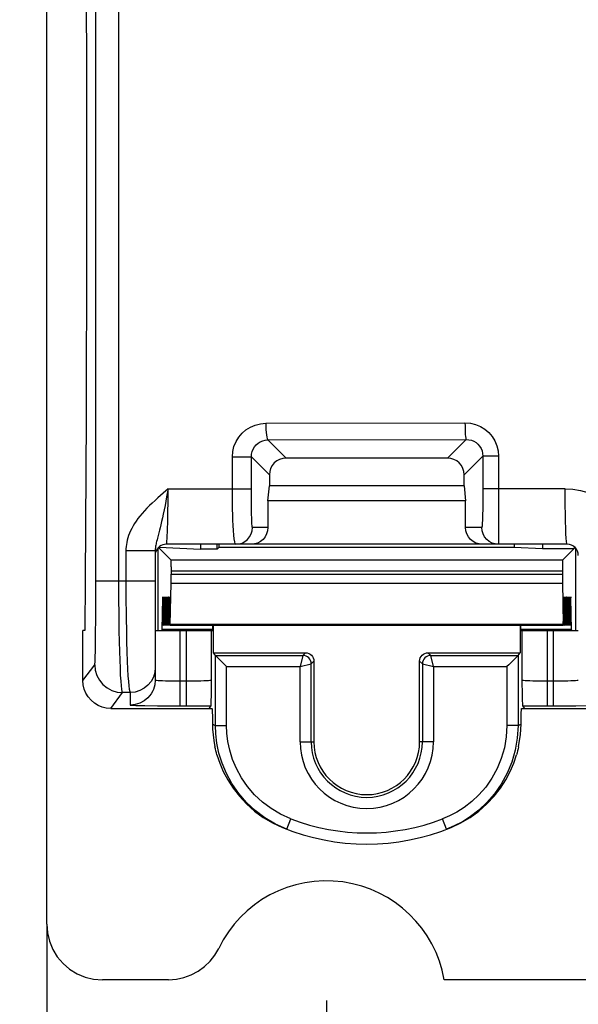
# Model space of a CAD drawing. Header units: millimetres. Extents: x 0 to 210, y 0 to 297.
# Tile 5 of 43: x 57.52 to 60.87, y 142.99 to 148.89. Entities that reach past the tile are written whole.
import ezdxf
from ezdxf.enums import TextEntityAlignment as Align

# ---------------------------------------------------------------- set-up
doc = ezdxf.new("R2010")
doc.units = ezdxf.units.MM
doc.header["$LTSCALE"] = 19.36
doc.layers.get('0').update_dxf_attribs({"linetype": 'CONTINUOUS'})
doc.layers.add('Z_DIM_2D', color=7, linetype='CONTINUOUS')
doc.styles.add('TEXTSTYLE_3', font='tridonic-metric-print-light.otf')
doc.dimstyles.new('DIMSTYLE_2', dxfattribs={"dimtxt": 2.2, "dimasz": 3.5, "dimexe": 1.5, "dimexo": 0, "dimgap": 0.55, "dimtad": 1, "dimlfac": 3, "dimdsep": 46, "dimtxsty": 'TEXTSTYLE_3', "dimblk": '_FILLED', "dimblk1": '_FILLED', "dimblk2": '_FILLED', "dimcen": 0.09, "dimclrt": 5, "dimadec": 4, "dimazin": 2, "dimtp": 0.3, "dimtm": 0.3, "dimtfac": 1, "dimtofl": 0, "dimtmove": 0, "dimatfit": 3, "dimldrblk": '_FILLED', "dimfxl": 0, "dimtolj": 1, "dimarcsym": 0})
doc.dimstyles.new('DIMSTYLE_3', dxfattribs={"dimtxt": 2.2, "dimasz": 3.5, "dimexe": 1.5, "dimexo": 0, "dimgap": 0.55, "dimtad": 1, "dimdec": 1, "dimlfac": 3, "dimdsep": 46, "dimtxsty": 'TEXTSTYLE_3', "dimblk": '_FILLED', "dimblk1": '_FILLED', "dimblk2": '_FILLED', "dimcen": 0.09, "dimclrt": 5, "dimadec": 4, "dimazin": 2, "dimtp": 0.3, "dimtm": 0.3, "dimtfac": 1, "dimtdec": 1, "dimtofl": 0, "dimtmove": 0, "dimatfit": 3, "dimldrblk": '_FILLED', "dimfxl": 0, "dimtolj": 1, "dimarcsym": 0})
doc.dimstyles.new('DIMSTYLE_4', dxfattribs={"dimtxt": 2.2, "dimasz": 3.5, "dimexe": 1.5, "dimexo": 0, "dimgap": 0.55, "dimtad": 1, "dimdec": 1, "dimlfac": 3, "dimdsep": 46, "dimtxsty": 'TEXTSTYLE_3', "dimblk": '_FILLED', "dimblk1": '_FILLED', "dimblk2": '_FILLED', "dimcen": 0.09, "dimclrt": 5, "dimadec": 4, "dimazin": 2, "dimtp": 0.1, "dimtm": 0.1, "dimtfac": 1, "dimtdec": 1, "dimtofl": 0, "dimtmove": 0, "dimatfit": 3, "dimldrblk": '_FILLED', "dimfxl": 0, "dimtolj": 1, "dimarcsym": 0})

# ---------------------------------------------------------------- blocks, each defined once
blk = doc.blocks.new('*D3')
at = {"layer": 'Z_DIM_2D', "color": 2, "linetype": 'Continuous', "transparency": 16777216}
for p, q in [((92.682, 147.0118), (92.682, 133.5362)), ((57.682, 143.4691), (57.682, 133.5362)), ((57.682, 135.0362), (75.182, 135.0362)), ((92.682, 135.0362), (75.182, 135.0362))]:
    blk.add_line(p, q, dxfattribs=at)
at = {"layer": 'Z_DIM_2D', "color": 5, "linetype": 'Continuous', "transparency": 16777216, "style": 'TEXTSTYLE_3'}
blk.add_text('105', height=2.2, dxfattribs=at).set_placement((75.182, 135.5862), align=Align.CENTER)
blk = doc.blocks.new('_FILLED')
at = {"color": 0, "linetype": 'ByBlock'}
blk.add_solid([(0, 0), (-1, 0.125), (-1, -0.125)], dxfattribs=at)
blk = doc.blocks.new('_NONE')
blk = doc.blocks.new('*D5')
at = {"layer": 'Z_DIM_2D', "color": 2, "linetype": 'Continuous', "transparency": 16777216}
for p, q in [((91.0153, 144.6785), (91.0153, 137.4397)), ((59.357, 143.0118), (59.357, 137.4397)), ((59.357, 138.9397), (75.1861, 138.9397)), ((91.0153, 138.9397), (75.1861, 138.9397))]:
    blk.add_line(p, q, dxfattribs=at)
at = {"layer": 'Z_DIM_2D', "color": 5, "linetype": 'Continuous', "transparency": 16777216, "style": 'TEXTSTYLE_3'}
blk.add_text('95', height=2.2, dxfattribs=at).set_placement((75.1861, 139.4897), align=Align.CENTER)
blk = doc.blocks.new('*D6')
at = {"layer": 'Z_DIM_2D', "color": 2, "linetype": 'Continuous', "transparency": 16777216}
for p, q in [((57.682, 143.4691), (57.682, 137.4397)), ((59.357, 143.0118), (59.357, 137.4397)), ((58.5195, 138.9397), (52.184, 138.9397)), ((57.682, 138.9397), (58.5195, 138.9397)), ((59.357, 138.9397), (58.5195, 138.9397))]:
    blk.add_line(p, q, dxfattribs=at)
at = {"layer": 'Z_DIM_2D', "color": 5, "linetype": 'Continuous', "transparency": 16777216, "style": 'TEXTSTYLE_3'}
for s, p in [('(', (53.351, 139.4897)), (')', (56.0962, 139.4897)), ('5', (54.9293, 139.4897))]:
    blk.add_text(s, height=2.2, dxfattribs=at).set_placement(p, align=Align.RIGHT)

msp = doc.modelspace()

# ---------------------------------------------------------------- linework, layer by layer
at = {"color": 7, "linetype": 'Continuous'}
for p, q in [((57.68197, 143.469092), (57.68197, 160.621184)), ((57.917139, 149.618952), (57.920568, 148.596926)), ((57.920568, 148.596926), (57.921061, 147.542692)), ((57.921061, 147.542692), (57.918599, 146.50479)), ((60.082004, 146.261805), (59.115269, 146.261805)), ((59.015303, 146.161839), (59.015303, 146.095138)), ((60.18197, 146.095138), (60.18197, 146.161839)), ((59.006575, 146.005822), (59.015303, 146.095138)), ((60.18197, 146.095138), (59.015303, 146.095138)), ((60.18197, 146.095138), (60.190699, 146.005822)), ((59.006575, 146.005822), (59.006575, 145.845138)), ((60.190699, 146.005822), (59.006575, 146.005822)), ((60.190699, 145.845138), (60.190699, 146.005822)), ((60.798637, 145.745138), (58.398637, 145.745138)), ((58.603533, 145.745138), (58.603533, 145.715381)), ((58.702213, 145.715381), (58.702213, 145.745138)), ((58.715303, 145.728472), (58.715303, 145.745138)), ((60.48197, 145.745138), (60.48197, 145.728472)), ((60.651901, 145.745138), (60.651901, 145.719744)), ((58.33197, 145.706745), (58.33197, 144.931901)), ((58.348637, 145.228472), (58.348637, 145.721885)), ((58.42632, 145.650789), (58.351609, 145.7255)), ((58.354809, 145.728155), (58.603533, 145.715381)), ((58.702213, 145.715381), (58.603533, 145.715381)), ((58.715303, 145.728472), (58.702213, 145.715381)), ((58.715303, 145.728472), (60.48197, 145.728472)), ((60.48197, 145.728472), (60.651901, 145.719744)), ((60.651901, 145.719744), (60.839909, 145.719744)), ((60.770954, 145.650789), (60.839909, 145.719744)), ((60.839909, 145.730809), (60.839909, 145.719744)), ((60.848637, 145.722534), (60.848637, 145.228472)), ((58.427116, 145.609437), (58.426929, 145.630957)), ((58.427116, 145.609437), (58.427181, 145.566515)), ((58.427137, 145.545543), (58.427181, 145.566515)), ((60.770158, 145.609437), (60.770092, 145.566515)), ((58.422195, 145.265186), (58.426809, 145.5119)), ((58.426809, 145.5119), (58.427008, 145.5267)), ((58.427008, 145.5267), (58.427137, 145.545543)), ((60.770191, 145.535736), (60.770356, 145.518795)), ((60.770356, 145.518795), (60.775078, 145.265186)), ((58.377809, 145.415074), (58.377873, 145.397783)), ((58.378559, 145.265186), (58.38155, 145.425091)), ((58.382173, 145.415074), (58.382236, 145.397783)), ((58.382923, 145.265186), (58.385913, 145.425091)), ((58.386536, 145.415074), (58.3866, 145.397783)), ((58.387286, 145.265186), (58.390277, 145.425091)), ((58.3909, 145.415074), (58.390963, 145.397783)), ((58.39165, 145.265186), (58.39464, 145.425091)), ((58.395264, 145.415074), (58.395327, 145.397783)), ((58.396013, 145.265186), (58.399004, 145.425091)), ((58.399627, 145.415074), (58.39969, 145.397783)), ((58.400377, 145.265186), (58.403367, 145.425091)), ((58.403991, 145.415074), (58.404054, 145.397783)), ((58.404741, 145.265186), (58.407731, 145.425091)), ((58.408354, 145.415074), (58.408418, 145.397783)), ((58.409104, 145.265186), (58.412095, 145.425091)), ((58.412718, 145.415074), (58.412781, 145.397783)), ((58.413468, 145.265186), (58.416458, 145.425091)), ((58.417081, 145.415074), (58.417145, 145.397783)), ((58.417831, 145.265186), (58.420822, 145.425091)), ((58.421445, 145.415074), (58.421508, 145.397783)), ((60.779442, 145.265186), (60.776452, 145.425091)), ((60.783806, 145.265186), (60.780815, 145.425091)), ((60.788169, 145.265186), (60.785179, 145.425091)), ((60.792533, 145.265186), (60.789542, 145.425091)), ((60.796896, 145.265186), (60.793906, 145.425091)), ((60.80126, 145.265186), (60.798269, 145.425091)), ((60.805623, 145.265186), (60.802633, 145.425091)), ((60.809987, 145.265186), (60.806997, 145.425091)), ((60.814351, 145.265186), (60.81136, 145.425091)), ((60.818714, 145.265186), (60.815724, 145.425091)), ((60.823689, 145.232689), (60.820087, 145.425091)), ((58.378449, 145.261002), (58.378559, 145.265186)), ((58.382813, 145.261002), (58.382923, 145.265186)), ((58.387176, 145.261002), (58.387286, 145.265186)), ((58.39154, 145.261002), (58.39165, 145.265186)), ((58.395904, 145.261002), (58.396013, 145.265186)), ((58.400267, 145.261002), (58.400377, 145.265186)), ((58.404631, 145.261002), (58.404741, 145.265186)), ((58.408994, 145.261002), (58.409104, 145.265186)), ((58.413358, 145.261002), (58.413468, 145.265186)), ((58.417721, 145.261002), (58.417831, 145.265186)), ((57.898637, 144.928459), (57.898637, 145.228472)), ((57.910933, 145.228472), (57.898637, 145.228472)), ((58.33197, 145.228472), (58.676263, 145.228472)), ((58.378309, 145.259173), (58.378449, 145.261002)), ((58.382672, 145.259173), (58.382813, 145.261002)), ((58.387036, 145.259173), (58.387176, 145.261002)), ((58.3914, 145.259173), (58.39154, 145.261002)), ((58.395763, 145.259173), (58.395904, 145.261002)), ((58.400127, 145.259173), (58.400267, 145.261002)), ((58.40449, 145.259173), (58.404631, 145.261002)), ((58.408854, 145.259173), (58.408994, 145.261002)), ((58.413217, 145.259173), (58.413358, 145.261002)), ((58.417581, 145.259173), (58.417721, 145.261002)), ((60.775329, 145.25916), (58.421945, 145.25916)), ((58.676333, 145.233591), (58.676263, 145.228472)), ((58.676325, 145.234498), (58.676786, 145.25916)), ((58.680576, 145.095138), (58.680576, 145.25916)), ((60.516697, 145.25916), (60.516697, 145.095138)), ((60.520948, 145.234498), (60.520487, 145.25916)), ((60.52094, 145.233591), (60.52101, 145.228472)), ((60.521199, 145.228472), (60.864343, 145.228472)), ((60.823857, 145.228647), (60.823902, 145.228472)), ((58.692805, 145.078832), (58.680576, 145.095138)), ((58.680576, 145.095138), (59.231978, 145.095138)), ((59.965296, 145.095138), (60.516697, 145.095138)), ((60.504468, 145.078832), (60.516697, 145.095138)), ((59.28197, 145.045146), (59.28197, 144.561805)), ((59.915303, 144.561805), (59.915303, 145.045146)), ((58.667241, 144.931833), (58.665935, 144.838728)), ((60.531339, 144.838656), (60.530032, 144.931833)), ((60.532018, 144.805681), (60.531339, 144.838656)), ((60.532366, 144.793686), (60.532018, 144.805681)), ((58.065279, 144.761805), (58.671742, 144.761805)), ((58.663875, 144.777355), (58.652213, 144.761805)), ((60.525531, 144.761805), (61.448646, 144.761805)), ((60.545061, 144.761805), (60.533398, 144.777355)), ((58.41175, 143.13573), (58.015303, 143.13573)), ((60.998673, 143.135512), (60.062841, 143.13573))]:
    msp.add_line(p, q, dxfattribs=at)
at = {"color": 9, "linetype": 'Continuous'}
for p, q in [((57.976394, 145.464977), (57.976264, 150.381557)), ((58.114618, 145.445885), (58.114449, 150.266594)), ((58.994061, 146.470237), (60.186795, 146.473275)), ((59.006803, 146.370271), (60.193509, 146.37331)), ((59.006803, 146.370271), (59.115269, 146.261805)), ((60.193509, 146.37331), (60.082004, 146.261805)), ((58.793951, 146.034224), (58.793815, 146.269608)), ((58.793815, 146.269608), (58.907535, 146.269608)), ((58.907598, 146.047349), (58.907535, 146.269608)), ((58.907535, 146.269608), (59.015303, 146.161839)), ((60.293801, 146.27367), (60.18197, 146.161839)), ((60.293801, 146.27367), (60.293731, 146.044064)), ((60.38807, 146.27367), (60.293801, 146.27367)), ((58.408841, 146.00384), (58.409101, 146.078472)), ((58.409114, 146.078472), (58.907535, 146.078472)), ((58.90796, 145.992799), (58.907598, 146.047349)), ((60.786357, 146.078472), (60.293801, 146.078472)), ((58.90862, 145.945829), (58.90796, 145.992799)), ((58.35761, 145.829084), (58.344967, 145.781134)), ((59.006575, 145.845138), (58.913681, 145.845138)), ((60.287671, 145.845138), (60.190699, 145.845138)), ((58.156508, 145.706745), (58.156691, 145.44607)), ((58.33197, 145.706745), (58.156508, 145.706745)), ((60.770954, 145.650789), (58.42632, 145.650789)), ((60.770092, 145.584128), (58.427181, 145.584128)), ((58.427181, 145.566515), (60.770092, 145.566515)), ((58.33197, 145.523805), (57.976442, 145.523682)), ((58.426809, 145.5119), (60.770465, 145.5119)), ((57.975747, 145.301249), (57.976394, 145.464977)), ((58.115875, 145.296567), (58.114618, 145.445885)), ((58.156691, 145.44607), (58.158131, 145.298027)), ((57.974953, 145.208487), (57.975747, 145.301249)), ((60.775078, 145.265186), (58.422195, 145.265186)), ((58.676325, 145.234498), (58.373622, 145.234497)), ((58.48197, 144.776687), (58.48197, 145.228472)), ((58.517254, 145.228472), (58.517254, 144.776687)), ((58.667241, 145.228472), (58.667241, 144.931833)), ((60.823652, 145.234497), (60.520948, 145.234498)), ((60.530032, 144.931833), (60.530032, 145.228472)), ((60.680019, 144.776687), (60.680019, 145.228472)), ((60.715303, 145.228472), (60.715303, 144.776687)), ((59.215666, 145.078827), (59.231978, 145.095138)), ((59.965296, 145.095138), (59.981607, 145.078827)), ((58.692805, 144.659901), (58.692805, 145.078832)), ((58.692809, 145.078827), (59.215666, 145.078827)), ((59.215666, 145.078827), (59.199002, 145.01217)), ((59.199002, 145.01217), (59.265658, 145.028834)), ((59.265658, 145.028834), (59.28197, 145.045146)), ((59.265658, 144.561805), (59.265658, 145.028834)), ((59.915303, 145.045146), (59.931615, 145.028834)), ((59.931615, 145.028834), (59.931615, 144.561805)), ((59.931615, 145.028834), (59.998271, 145.01217)), ((59.998271, 145.01217), (59.981607, 145.078827)), ((59.981607, 145.078827), (60.504464, 145.078827)), ((60.504468, 145.078832), (60.504468, 144.659901)), ((57.898637, 144.928459), (57.969894, 145.023473)), ((58.759466, 144.659901), (58.759466, 145.01217)), ((58.759466, 145.01217), (59.199002, 145.01217)), ((59.199002, 144.561805), (59.199002, 145.01217)), ((59.998271, 145.01217), (59.998271, 144.561805)), ((59.998271, 145.01217), (60.437807, 145.01217)), ((60.437807, 145.01217), (60.437807, 144.659901)), ((58.48197, 144.926665), (58.540572, 144.926731)), ((60.680019, 144.926665), (60.738472, 144.926729)), ((58.065279, 144.761805), (58.136546, 144.856831)), ((58.18197, 144.856973), (58.136546, 144.856831)), ((58.18197, 144.856973), (58.18197, 144.781924)), ((58.345226, 144.777264), (58.433803, 144.776758)), ((58.433803, 144.776758), (58.48197, 144.776687)), ((58.48197, 144.776687), (58.593321, 144.776858)), ((58.593321, 144.776858), (58.663875, 144.777355)), ((60.533398, 144.777355), (60.60354, 144.77686)), ((60.762216, 144.776751), (60.850981, 144.777256)), ((60.850981, 144.777256), (60.927226, 144.778218)), ((58.692805, 144.659901), (58.759466, 144.659901)), ((60.504468, 144.659901), (60.437807, 144.659901)), ((59.199002, 144.561805), (59.28197, 144.561805)), ((59.998271, 144.561805), (59.915303, 144.561805)), ((59.120399, 144.037554), (59.14431, 144.099785)), ((60.076875, 144.037554), (60.052963, 144.099785))]:
    msp.add_line(p, q, dxfattribs=at)
at = {"color": 7, "linetype": 'Continuous'}
for points in [[(57.918599, 146.50479), (57.913299, 145.531786), (57.910933, 145.228472)], [(59.115269, 146.261805), (59.095407, 146.259757), (59.077005, 146.254195), (59.059754, 146.244914), (59.044578, 146.23253), (59.032195, 146.217354), (59.022913, 146.200103), (59.017351, 146.181701), (59.015303, 146.161839)], [(60.18197, 146.161839), (60.179922, 146.181701), (60.17436, 146.200103), (60.165079, 146.217354), (60.152695, 146.23253), (60.137519, 146.244914), (60.120268, 146.254195), (60.101866, 146.259757), (60.082004, 146.261805)], [(59.006575, 145.845138), (59.004527, 145.82528), (58.998963, 145.806876), (58.989675, 145.789619), (58.977282, 145.774434), (58.962093, 145.762042), (58.944828, 145.752753), (58.926413, 145.747187), (58.90654, 145.745138)], [(60.290733, 145.745138), (60.27086, 145.747187), (60.252445, 145.752753), (60.23518, 145.762042), (60.219991, 145.774434), (60.207598, 145.789619), (60.198311, 145.806876), (60.192746, 145.82528), (60.190699, 145.845138)], [(58.426929, 145.630957), (58.426799, 145.639224), (58.42665, 145.645466), (58.426491, 145.649275), (58.42632, 145.650789)], [(60.770954, 145.650789), (60.770782, 145.649275), (60.770623, 145.645466), (60.770474, 145.639224), (60.770344, 145.630957), (60.770158, 145.609437)], [(60.770092, 145.566515), (60.770104, 145.555763), (60.770191, 145.535736)], [(58.373371, 145.228472), (58.373416, 145.228647), (58.37346, 145.22916), (58.373503, 145.230015), (58.373544, 145.231196), (58.373584, 145.232689), (58.377186, 145.425091)], [(58.377186, 145.425091), (58.377296, 145.429274), (58.377408, 145.431045), (58.377436, 145.431104)], [(58.377436, 145.431104), (58.377526, 145.430336), (58.377638, 145.427349), (58.377734, 145.422061), (58.377809, 145.415074)], [(58.38155, 145.425091), (58.381659, 145.429274), (58.381771, 145.431045), (58.3818, 145.431104)], [(58.3818, 145.431104), (58.381889, 145.430336), (58.382001, 145.427349), (58.382097, 145.422061), (58.382173, 145.415074)], [(58.385913, 145.425091), (58.386023, 145.429274), (58.386135, 145.431045), (58.386163, 145.431104)], [(58.386163, 145.431104), (58.386253, 145.430336), (58.386365, 145.427349), (58.386461, 145.422061), (58.386536, 145.415074)], [(58.390277, 145.425091), (58.390387, 145.429274), (58.390498, 145.431045), (58.390527, 145.431104)], [(58.390527, 145.431104), (58.390617, 145.430336), (58.390728, 145.427349), (58.390825, 145.422061), (58.3909, 145.415074)], [(58.39464, 145.425091), (58.39475, 145.429274), (58.394862, 145.431045), (58.39489, 145.431104)], [(58.39489, 145.431104), (58.39498, 145.430336), (58.395092, 145.427349), (58.395188, 145.422061), (58.395264, 145.415074)], [(58.399004, 145.425091), (58.399114, 145.429274), (58.399226, 145.431045), (58.399254, 145.431104)], [(58.399254, 145.431104), (58.399344, 145.430336), (58.399456, 145.427349), (58.399552, 145.422061), (58.399627, 145.415074)], [(58.403367, 145.425091), (58.403477, 145.429274), (58.403589, 145.431045), (58.403618, 145.431104)], [(58.403618, 145.431104), (58.403707, 145.430336), (58.403819, 145.427349), (58.403915, 145.422061), (58.403991, 145.415074)], [(58.407731, 145.425091), (58.407841, 145.429274), (58.407953, 145.431045), (58.407981, 145.431104)], [(58.407981, 145.431104), (58.408071, 145.430336), (58.408183, 145.427349), (58.408279, 145.422061), (58.408354, 145.415074)], [(58.412095, 145.425091), (58.412204, 145.429274), (58.412316, 145.431045), (58.412345, 145.431104)], [(58.412345, 145.431104), (58.412434, 145.430336), (58.412546, 145.427349), (58.412642, 145.422061), (58.412718, 145.415074)], [(58.416458, 145.425091), (58.416568, 145.429274), (58.41668, 145.431045), (58.416708, 145.431104)], [(58.416708, 145.431104), (58.416798, 145.430336), (58.41691, 145.427349), (58.417006, 145.422061), (58.417081, 145.415074)], [(58.420822, 145.425091), (58.420932, 145.429274), (58.421043, 145.431045), (58.421072, 145.431104)], [(58.421072, 145.431104), (58.421162, 145.430336), (58.421273, 145.427349), (58.42137, 145.422061), (58.421445, 145.415074)], [(60.775765, 145.397783), (60.775828, 145.415074), (60.775904, 145.422061), (60.776, 145.427349), (60.776112, 145.430336), (60.776201, 145.431104)], [(60.776201, 145.431104), (60.77623, 145.431045), (60.776342, 145.429274), (60.776452, 145.425091)], [(60.780129, 145.397783), (60.780192, 145.415074), (60.780267, 145.422061), (60.780363, 145.427349), (60.780475, 145.430336), (60.780565, 145.431104)], [(60.780565, 145.431104), (60.780593, 145.431045), (60.780705, 145.429274), (60.780815, 145.425091)], [(60.784492, 145.397783), (60.784555, 145.415074), (60.784631, 145.422061), (60.784727, 145.427349), (60.784839, 145.430336), (60.784928, 145.431104)], [(60.784928, 145.431104), (60.784957, 145.431045), (60.785069, 145.429274), (60.785179, 145.425091)], [(60.788856, 145.397783), (60.788919, 145.415074), (60.788994, 145.422061), (60.789091, 145.427349), (60.789202, 145.430336), (60.789292, 145.431104)], [(60.789292, 145.431104), (60.789321, 145.431045), (60.789432, 145.429274), (60.789542, 145.425091)], [(60.793219, 145.397783), (60.793283, 145.415074), (60.793358, 145.422061), (60.793454, 145.427349), (60.793566, 145.430336), (60.793656, 145.431104)], [(60.793656, 145.431104), (60.793684, 145.431045), (60.793796, 145.429274), (60.793906, 145.425091)], [(60.797583, 145.397783), (60.797646, 145.415074), (60.797721, 145.422061), (60.797818, 145.427349), (60.79793, 145.430336), (60.798019, 145.431104)], [(60.798019, 145.431104), (60.798048, 145.431045), (60.79816, 145.429274), (60.798269, 145.425091)], [(60.801946, 145.397783), (60.80201, 145.415074), (60.802085, 145.422061), (60.802181, 145.427349), (60.802293, 145.430336), (60.802383, 145.431104)], [(60.802383, 145.431104), (60.802411, 145.431045), (60.802523, 145.429274), (60.802633, 145.425091)], [(60.80631, 145.397783), (60.806373, 145.415074), (60.806449, 145.422061), (60.806545, 145.427349), (60.806657, 145.430336), (60.806746, 145.431104)], [(60.806746, 145.431104), (60.806775, 145.431045), (60.806887, 145.429274), (60.806997, 145.425091)], [(60.810674, 145.397783), (60.810737, 145.415074), (60.810812, 145.422061), (60.810908, 145.427349), (60.81102, 145.430336), (60.81111, 145.431104)], [(60.81111, 145.431104), (60.811138, 145.431045), (60.81125, 145.429274), (60.81136, 145.425091)], [(60.815037, 145.397783), (60.8151, 145.415074), (60.815176, 145.422061), (60.815272, 145.427349), (60.815384, 145.430336), (60.815473, 145.431104)], [(60.815473, 145.431104), (60.815502, 145.431045), (60.815614, 145.429274), (60.815724, 145.425091)], [(60.819401, 145.397783), (60.819464, 145.415074), (60.819539, 145.422061), (60.819636, 145.427349), (60.819747, 145.430336), (60.819837, 145.431104)], [(60.819837, 145.431104), (60.819866, 145.431045), (60.819977, 145.429274), (60.820087, 145.425091)], [(58.421945, 145.259173), (58.421973, 145.259231), (58.422085, 145.261002), (58.422195, 145.265186)], [(60.775078, 145.265186), (60.775188, 145.261002), (60.7753, 145.259231), (60.775329, 145.259173)], [(60.775329, 145.259173), (60.775418, 145.25994), (60.77553, 145.262928), (60.775626, 145.268216), (60.775702, 145.275203), (60.775765, 145.292493)], [(60.779442, 145.265186), (60.779552, 145.261002), (60.779664, 145.259231), (60.779692, 145.259173)], [(60.779692, 145.259173), (60.779782, 145.25994), (60.779894, 145.262928), (60.77999, 145.268216), (60.780065, 145.275203), (60.78011, 145.283221)], [(60.783806, 145.265186), (60.783915, 145.261002), (60.784027, 145.259231), (60.784056, 145.259173)], [(60.784056, 145.259173), (60.784145, 145.25994), (60.784257, 145.262928), (60.784353, 145.268216), (60.784429, 145.275203), (60.784474, 145.283221)], [(60.788169, 145.265186), (60.788279, 145.261002), (60.788391, 145.259231), (60.788419, 145.259173)], [(60.788419, 145.259173), (60.788509, 145.25994), (60.788621, 145.262928), (60.788717, 145.268216), (60.788792, 145.275203), (60.788838, 145.283221)], [(60.792533, 145.265186), (60.792642, 145.261002), (60.792754, 145.259231), (60.792783, 145.259173)], [(60.792783, 145.259173), (60.792873, 145.25994), (60.792984, 145.262928), (60.793081, 145.268216), (60.793156, 145.275203), (60.793201, 145.283221)], [(60.796896, 145.265186), (60.797006, 145.261002), (60.797118, 145.259231), (60.797146, 145.259173)], [(60.797146, 145.259173), (60.797236, 145.25994), (60.797348, 145.262928), (60.797444, 145.268216), (60.79752, 145.275203), (60.797565, 145.283221)], [(60.80126, 145.265186), (60.80137, 145.261002), (60.801482, 145.259231), (60.80151, 145.259173)], [(60.80151, 145.259173), (60.8016, 145.25994), (60.801712, 145.262928), (60.801808, 145.268216), (60.801883, 145.275203), (60.801928, 145.283221)], [(60.805623, 145.265186), (60.805733, 145.261002), (60.805845, 145.259231), (60.805874, 145.259173)], [(60.805874, 145.259173), (60.805963, 145.25994), (60.806075, 145.262928), (60.806171, 145.268216), (60.806247, 145.275203), (60.806292, 145.283221)], [(60.809987, 145.265186), (60.810097, 145.261002), (60.810209, 145.259231), (60.810237, 145.259173)], [(60.810237, 145.259173), (60.810327, 145.25994), (60.810439, 145.262928), (60.810535, 145.268216), (60.81061, 145.275203), (60.810655, 145.283221)], [(60.814351, 145.265186), (60.81446, 145.261002), (60.814572, 145.259231), (60.814601, 145.259173)], [(60.814601, 145.259173), (60.81469, 145.25994), (60.814802, 145.262928), (60.814898, 145.268216), (60.814974, 145.275203), (60.815019, 145.283221)], [(60.818714, 145.265186), (60.818824, 145.261002), (60.818936, 145.259231), (60.818964, 145.259173)], [(60.818964, 145.259173), (60.819054, 145.25994), (60.819166, 145.262928), (60.819262, 145.268216), (60.819337, 145.275203), (60.819383, 145.283221)], [(60.823689, 145.232689), (60.823729, 145.231196), (60.823771, 145.230015), (60.823814, 145.22916), (60.823857, 145.228647)], [(59.231978, 145.095138), (59.241909, 145.094114), (59.251111, 145.091333), (59.259738, 145.08669), (59.267328, 145.080497), (59.273522, 145.072906), (59.278164, 145.064279), (59.280946, 145.055077), (59.28197, 145.045146)], [(59.915303, 145.045146), (59.916327, 145.055077), (59.919109, 145.064279), (59.923751, 145.072906), (59.929945, 145.080497), (59.937535, 145.08669), (59.946162, 145.091333), (59.955365, 145.094114), (59.965296, 145.095138)], [(58.692809, 145.078827), (58.69377, 145.077882), (58.69624, 145.075396), (58.700287, 145.071376), (58.738319, 145.033317)], [(58.738319, 145.033317), (58.748523, 145.023001), (58.759466, 145.01217)], [(60.458982, 145.033344), (60.448653, 145.023128), (60.437807, 145.01217)], [(60.504468, 145.078832), (60.503551, 145.077891), (60.501072, 145.075435), (60.497056, 145.071395), (60.458982, 145.033344)], [(58.065279, 144.761805), (58.0389, 144.763944), (58.013781, 144.769961), (57.98964, 144.780001), (57.967328, 144.79363), (57.947472, 144.810639), (57.930463, 144.830496), (57.916834, 144.85281), (57.906794, 144.876953), (57.900776, 144.902075), (57.898637, 144.928459)], [(58.33197, 144.931901), (58.329088, 144.902642), (58.320552, 144.874507), (58.316945, 144.866476)], [(58.665935, 144.838728), (58.665256, 144.805721), (58.664908, 144.793705), (58.664559, 144.784876), (58.664215, 144.77945), (58.663875, 144.777355)], [(60.533398, 144.777355), (60.533058, 144.779453), (60.532714, 144.784873), (60.532366, 144.793686)], [(58.671742, 144.761805), (58.67231, 144.758915), (58.672858, 144.750729), (58.673389, 144.737117), (58.673894, 144.718472), (58.674359, 144.695187), (58.674788, 144.66713)], [(60.522485, 144.66713), (60.522915, 144.695187), (60.52338, 144.718472), (60.523884, 144.737117), (60.524416, 144.750729), (60.524963, 144.758915), (60.525531, 144.761805)], [(58.674788, 144.66713), (58.67567, 144.63689), (58.678426, 144.603956)], [(59.120399, 144.037554), (59.05216, 144.068273), (58.988805, 144.105768), (58.93112, 144.149051), (58.878895, 144.197846), (58.831803, 144.252455), (58.791372, 144.311033), (58.758239, 144.371866), (58.732416, 144.433527), (58.713654, 144.49448), (58.701375, 144.553347), (58.694785, 144.608563), (58.692805, 144.659901)], [(60.504468, 144.659901), (60.500157, 144.58421), (60.487527, 144.510565), (60.467163, 144.440016), (60.439465, 144.372767), (60.404377, 144.308564), (60.363323, 144.249688), (60.318112, 144.197569), (60.270012, 144.152312), (60.220514, 144.114019), (60.170977, 144.082445), (60.122885, 144.057246), (60.076875, 144.037554)], [(60.518833, 144.603816), (60.521592, 144.636793), (60.522485, 144.66713)], [(58.678426, 144.603956), (58.683055, 144.568919), (58.689558, 144.532364)], [(60.507715, 144.532364), (60.514207, 144.568807), (60.518833, 144.603816)], [(58.701458, 144.484447), (58.698171, 144.496271), (58.695091, 144.508199), (58.69222, 144.52023), (58.689558, 144.532364)], [(60.507715, 144.532364), (60.505053, 144.520231), (60.502182, 144.5082), (60.499103, 144.496272), (60.495815, 144.484447)], [(58.701459, 144.484446), (58.718026, 144.43442), (58.739431, 144.383839), (58.766071, 144.333181), (58.798119, 144.283284), (58.835733, 144.234879), (58.878693, 144.189017), (58.926678, 144.146589), (58.979082, 144.108494), (59.034963, 144.075555), (59.094015, 144.048016)], [(60.103259, 144.048016), (60.161614, 144.075189), (60.217311, 144.107917), (60.270095, 144.146188), (60.318564, 144.189001), (60.361783, 144.235164), (60.399498, 144.28377), (60.431433, 144.333577), (60.457935, 144.384036), (60.479279, 144.434503), (60.495815, 144.484446)], [(57.68197, 143.469092), (57.686249, 143.416322), (57.698286, 143.366073), (57.718371, 143.317777), (57.745636, 143.273141), (57.77966, 143.233417), (57.819381, 143.199392), (57.864013, 143.172129), (57.912302, 143.152045), (57.962543, 143.140008), (58.015303, 143.13573)], [(58.41175, 143.13573), (58.45857, 143.139063), (58.503688, 143.14866), (58.547539, 143.164702), (58.588818, 143.186648), (58.626593, 143.214287), (58.660184, 143.246815), (58.688475, 143.283251), (58.711839, 143.323922)]]:
    msp.add_lwpolyline(points, dxfattribs=at)
at = {"color": 9, "linetype": 'Continuous'}
for points in [[(58.793815, 146.269608), (58.796363, 146.301175), (58.803562, 146.331278), (58.815633, 146.360299), (58.831918, 146.387093), (58.851924, 146.410695), (58.875375, 146.430946), (58.902129, 146.447549), (58.931297, 146.459956), (58.961823, 146.467437), (58.994061, 146.470237)], [(58.994061, 146.470237), (58.994362, 146.451046), (58.995124, 146.432569), (58.996321, 146.415492), (58.997908, 146.40045), (58.999825, 146.388003), (59.002002, 146.378612), (59.004357, 146.372627), (59.006803, 146.370271)], [(60.186795, 146.473275), (60.186953, 146.454086), (60.187355, 146.435611), (60.187986, 146.418535), (60.188822, 146.403494), (60.189832, 146.391046), (60.190979, 146.381655), (60.19222, 146.375668), (60.193509, 146.37331)], [(60.186795, 146.473275), (60.219083, 146.470666), (60.249688, 146.463378), (60.278976, 146.45116), (60.305844, 146.434771), (60.329328, 146.414815), (60.349375, 146.3915), (60.365797, 146.364953), (60.378033, 146.336021), (60.385379, 146.305705), (60.38807, 146.27367)], [(58.907535, 146.269608), (58.908738, 146.285221), (58.912348, 146.300478), (58.918294, 146.315035), (58.926395, 146.328446), (58.936316, 146.340276), (58.947936, 146.350449), (58.961182, 146.35882), (58.975668, 146.365042), (58.990996, 146.3689), (59.006803, 146.370271)], [(60.193509, 146.37331), (60.209424, 146.372112), (60.224868, 146.368433), (60.239491, 146.362383), (60.25286, 146.354184), (60.264551, 146.344213), (60.274549, 146.332583), (60.28275, 146.319337), (60.288818, 146.304856), (60.292545, 146.289514), (60.293801, 146.27367)], [(60.38807, 146.27367), (60.387696, 145.748129), (60.387637, 145.745138)], [(58.409114, 146.078472), (58.380003, 146.051919), (58.347744, 146.022951)], [(58.409102, 146.078823), (58.400219, 146.029581), (58.395386, 146.003486), (58.390379, 145.977205), (58.385279, 145.951285), (58.380178, 145.926341), (58.375181, 145.902957), (58.370358, 145.881368), (58.365793, 145.861959), (58.361525, 145.844519), (58.35761, 145.829084)], [(58.813715, 145.745138), (58.81079, 145.748808), (58.807897, 145.759566), (58.805171, 145.777085), (58.802717, 145.800307), (58.800569, 145.82766), (58.79877, 145.857899), (58.797328, 145.889122), (58.796137, 145.921778), (58.795212, 145.956128), (58.794475, 145.993075), (58.793951, 146.034224)], [(60.293731, 146.044064), (60.293223, 145.979889), (60.292805, 145.950989), (60.292306, 145.92585), (60.291751, 145.90433), (60.291178, 145.88695), (60.290572, 145.872918), (60.289937, 145.861507), (60.289253, 145.853035), (60.288495, 145.847589), (60.287671, 145.845138)], [(60.798637, 145.745138), (60.796716, 145.749242), (60.794842, 145.761453), (60.793061, 145.781469), (60.791418, 145.808799), (60.789952, 145.842769), (60.7887, 145.882543), (60.787693, 145.927141), (60.786956, 145.975466), (60.786507, 146.026327), (60.786357, 146.078472)], [(60.786357, 146.078472), (60.832607, 146.07584), (60.877633, 146.06827), (60.921708, 146.055658), (60.964016, 146.03832), (61.003973, 146.016414), (61.041152, 145.99031), (61.075049, 145.960285), (61.105318, 145.926782), (61.131534, 145.890154), (61.153444, 145.850949), (61.170683, 145.809658), (61.183163, 145.766804), (61.190646, 145.723161), (61.193211, 145.678472)], [(58.347744, 146.022951), (58.331084, 146.007836), (58.314427, 145.99241), (58.298033, 145.976722), (58.282195, 145.960956), (58.267278, 145.945303), (58.253311, 145.929791), (58.240482, 145.914543), (58.22868, 145.899467), (58.217872, 145.884521), (58.208022, 145.869678), (58.199077, 145.854871), (58.191051, 145.840177), (58.183955, 145.825636), (58.177757, 145.811291), (58.172445, 145.797192), (58.167972, 145.783356), (58.164304, 145.769816), (58.161395, 145.756577), (58.159201, 145.743653), (58.157682, 145.731041), (58.156777, 145.718738), (58.156508, 145.706745)], [(58.398637, 145.745138), (58.399906, 145.74736), (58.401058, 145.753897), (58.402197, 145.764487), (58.40328, 145.778942), (58.4043, 145.797134), (58.405248, 145.818804), (58.406106, 145.843709), (58.406876, 145.871495), (58.407535, 145.901756), (58.408089, 145.934154), (58.408841, 146.00384)], [(58.913681, 145.845138), (58.912763, 145.847886), (58.911892, 145.855238), (58.911058, 145.867609), (58.910294, 145.883757), (58.909635, 145.902901), (58.909073, 145.924071), (58.90862, 145.945829)], [(58.813716, 145.745138), (58.833219, 145.74706), (58.851973, 145.752751), (58.869256, 145.761993), (58.884405, 145.77443), (58.896836, 145.789584), (58.906073, 145.806873), (58.911761, 145.825631), (58.913681, 145.845138)], [(60.387637, 145.745138), (60.368135, 145.74706), (60.349382, 145.75275), (60.332099, 145.761991), (60.316951, 145.774428), (60.304519, 145.789581), (60.295281, 145.80687), (60.289592, 145.825629), (60.287671, 145.845138)], [(58.344967, 145.781134), (58.34252, 145.771648), (58.340352, 145.762916), (58.33846, 145.75485), (58.336838, 145.747375), (58.335472, 145.740421), (58.334352, 145.733927), (58.333463, 145.727842), (58.332793, 145.722117), (58.332328, 145.716716), (58.332057, 145.711586), (58.33197, 145.706744)], [(58.136546, 144.856831), (58.134041, 144.862401), (58.131523, 144.876085), (58.129188, 144.897187), (58.126971, 144.925388), (58.124864, 144.960716), (58.122914, 145.002571), (58.121144, 145.050136), (58.119534, 145.103443), (58.118108, 145.162627), (58.116885, 145.227114), (58.115875, 145.296567)], [(58.158131, 145.298027), (58.159263, 145.228834), (58.160699, 145.162526), (58.162437, 145.101019), (58.164391, 145.045243), (58.166558, 144.996713), (58.168789, 144.956784), (58.171084, 144.923841), (58.173491, 144.89758), (58.176043, 144.877211), (58.178929, 144.863011), (58.18197, 144.856973)], [(57.969894, 145.023473), (57.970648, 145.027884), (57.971371, 145.037929), (57.972063, 145.05371), (57.972722, 145.074921), (57.973351, 145.101454), (57.973937, 145.132822), (57.974953, 145.208487)], [(59.265658, 145.028834), (59.264695, 145.038585), (59.261849, 145.047961), (59.257228, 145.056603), (59.251011, 145.064178), (59.243436, 145.070396), (59.234794, 145.075017), (59.225417, 145.077863), (59.215666, 145.078827)], [(59.981607, 145.078827), (59.971856, 145.077863), (59.96248, 145.075017), (59.953838, 145.070396), (59.946263, 145.064179), (59.940046, 145.056604), (59.935425, 145.047962), (59.932578, 145.038585), (59.931615, 145.028834)], [(57.969894, 145.023473), (57.973102, 144.990968), (57.98259, 144.959712), (57.997992, 144.930905), (58.018717, 144.905654), (58.04397, 144.88493), (58.072779, 144.869528), (58.104038, 144.86004), (58.136546, 144.856831)], [(58.33197, 145.00695), (58.329088, 144.977691), (58.320552, 144.949556), (58.30669, 144.923627), (58.288036, 144.9009), (58.265305, 144.882249), (58.239372, 144.868389), (58.211233, 144.859855), (58.18197, 144.856973)], [(58.33197, 144.931902), (58.333793, 144.931076), (58.339288, 144.930285), (58.348494, 144.929513), (58.361065, 144.928802), (58.376226, 144.928187), (58.393793, 144.927665), (58.413584, 144.927241), (58.435163, 144.926926), (58.458152, 144.926736), (58.48197, 144.926665)], [(58.540572, 144.926731), (58.563308, 144.926917), (58.584909, 144.927228), (58.604861, 144.92765), (58.622687, 144.928177), (58.637964, 144.928792), (58.650335, 144.929485), (58.659467, 144.930236), (58.665138, 144.931015), (58.667241, 144.931833)], [(60.530032, 144.931833), (60.532146, 144.931013), (60.537826, 144.930234), (60.546928, 144.929486), (60.559231, 144.928796), (60.574435, 144.928182), (60.592179, 144.927656), (60.612015, 144.927234), (60.633561, 144.926922), (60.656422, 144.926733), (60.680019, 144.926665)], [(60.738472, 144.926729), (60.761264, 144.926917), (60.783173, 144.927233), (60.803415, 144.927663), (60.82127, 144.928195), (60.836528, 144.928817)], [(60.836528, 144.928817), (60.84892, 144.929522), (60.857985, 144.930285), (60.86347, 144.931074), (60.865303, 144.931902)], [(58.316945, 144.866476), (58.30669, 144.848578), (58.288036, 144.825851), (58.265305, 144.8072), (58.239372, 144.79334), (58.211233, 144.784806), (58.18197, 144.781924)], [(58.18197, 144.781924), (58.185673, 144.7811), (58.196606, 144.780308), (58.215207, 144.779536), (58.24016, 144.778825), (58.270439, 144.77821), (58.345226, 144.777264)], [(60.60354, 144.77686), (60.640987, 144.776734), (60.762216, 144.776751)], [(58.674788, 144.66713), (58.677782, 144.665887), (58.68078, 144.664659), (58.683781, 144.663446), (58.686785, 144.662249), (58.689793, 144.661067), (58.692805, 144.659901)], [(59.14431, 144.099785), (59.082653, 144.127797), (59.025874, 144.161178), (58.973934, 144.200084), (58.926953, 144.244049), (58.8847, 144.293273), (58.84818, 144.345919), (58.818472, 144.400668), (58.795118, 144.456163), (58.778314, 144.510979), (58.76718, 144.564002), (58.760795, 144.613444), (58.759466, 144.659901)], [(60.437807, 144.659901), (60.433684, 144.591401), (60.422559, 144.525498), (60.40426, 144.462012), (60.379302, 144.401479), (60.347582, 144.34382), (60.310772, 144.290708), (60.270068, 144.243895), (60.22679, 144.203068), (60.182268, 144.168676), (60.137657, 144.140188), (60.094755, 144.117177), (60.052963, 144.099785)], [(60.504468, 144.659901), (60.50748, 144.661067), (60.510488, 144.662249), (60.513493, 144.663446), (60.516494, 144.664659), (60.519491, 144.665887), (60.522485, 144.66713)]]:
    msp.add_lwpolyline(points, dxfattribs=at)
at = {"color": 7, "linetype": 'Continuous'}
for centre, radius, start, end in [((58.398637, 145.678491), 0.066663, 90, 165.0150396), ((60.798637, 145.678472), 0.066667, 0, 90), ((59.598637, 144.561805), 0.316667, 180, 360), ((59.598637, 145.282169), 1.333333, 247.7612765, 292.2387235), ((59.35697, 143.011805), 0.716667, 9.9575934, 154.1821439)]:
    msp.add_arc(centre, radius, start, end, dxfattribs=at)
at = {"color": 9, "linetype": 'Continuous'}
for centre, radius, start, end in [((59.598637, 144.561805), 0.399635, 180, 360), ((59.598637, 144.561805), 0.332978, 180, 360), ((59.598637, 145.282169), 1.266667, 248.9809359, 291.0190641)]:
    msp.add_arc(centre, radius, start, end, dxfattribs=at)

# ---------------------------------------------------------------- dimensions: what is measured, and where the dimension line sits
at = {"layer": 'Z_DIM_2D', "color": 2, "linetype": 'Continuous'}
for base, p1, p2, dimstyle, picture, middle in [((92.68197, 135.03617), (57.68197, 143.469092), (92.68197, 147.011805), 'DIMSTYLE_2', '*D3', (75.171212, 135.03617)), ((91.015303, 138.93969), (59.35697, 143.011805), (91.015303, 144.678472), 'DIMSTYLE_3', '*D5', (75.189125, 138.93969))]:
    dim = msp.add_linear_dim(base=base, p1=p1, p2=p2, dimstyle=dimstyle, override={"dimblk1": 'NONE', "dimblk2": 'NONE', "dimsah": 1}, dxfattribs=at)
    dim.commit()
    dim.dimension.update_dxf_attribs({"geometry": picture, "text_midpoint": middle, "dimtype": 160})
dim = msp.add_linear_dim(base=(59.35697, 138.93969), p1=(57.68197, 143.469092), p2=(59.35697, 143.011805), text='(<>)', dimstyle='DIMSTYLE_4', override={"dimblk1": 'NONE', "dimblk2": 'NONE', "dimsah": 1}, dxfattribs=at)
dim.commit()
dim.dimension.update_dxf_attribs({"geometry": '*D6', "text_midpoint": (54.140126, 138.93969), "dimtype": 160})

doc.saveas('drawing.dxf')
